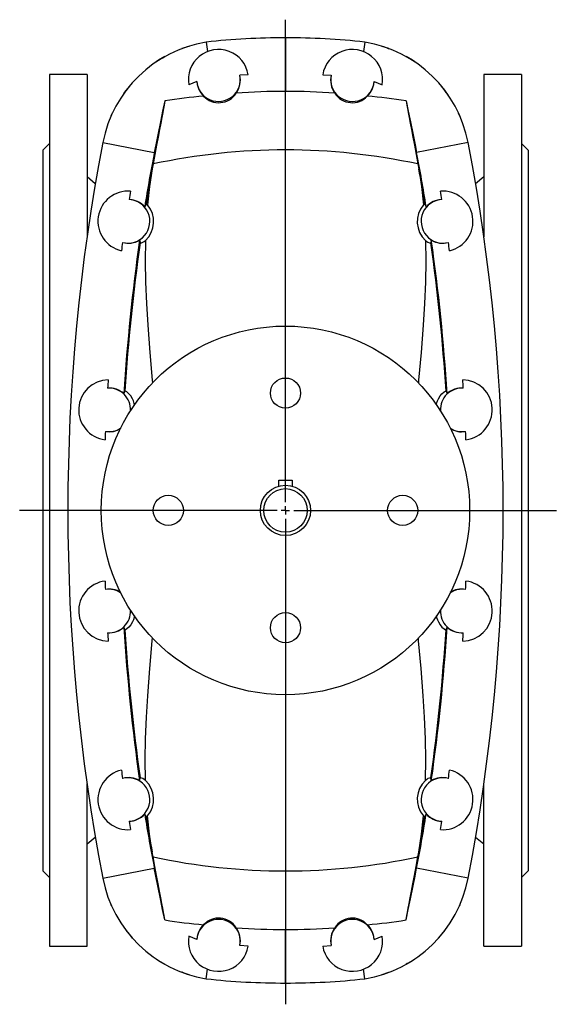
# Model space of a CAD drawing. Extents: x -137 to 1028, y -504 to 1497.
# Tile 1 of 2: x -121 to 199, y -504 to 84. Entities that reach past the tile are written whole.
import ezdxf

# ---------------------------------------------------------------- set-up
doc = ezdxf.new("R2010")
doc.units = 0
doc.layers.get('0').update_dxf_attribs({"linetype": 'CONTINUOUS'})
doc.layers.add('FORMAT', color=7, linetype='CONTINUOUS')

# ---------------------------------------------------------------- blocks, each defined once
blk = doc.blocks.new('SW_CENTERMARKSYMBOL_1')
at = {"layer": 'FORMAT', "color": 0}
for p, q in [((0, 5), (0, 292.78)), ((-5, 0), (-158.75, 0)), ((0, 0), (-2.5, 0)), ((0, 0), (0, 2.5)), ((0, 0), (0, -2.5)), ((0, 0), (2.5, 0)), ((5, 0), (161.77, 0)), ((0, -5), (0, -294.68))]:
    blk.add_line(p, q, dxfattribs=at)

msp = doc.modelspace()

# ---------------------------------------------------------------- linework, layer by layer
at = {"color": 7, "linetype": 'CONTINUOUS'}
for p, q in [((-9.75, 70.57), (-8.89, 64.88)), ((85.05, 70.57), (84.2, 64.88)), ((-20.01, 67.97), (-24.15, 66.63)), ((99.45, 66.63), (95.31, 67.97)), ((98.61, 66.94), (99.04, 66.78)), ((99.19, 66.73), (99.5, 66.61)), ((-80.85, 51.11), (-103.35, 51.11)), ((-103.35, 51.11), (-103.35, -468.89)), ((-80.85, 51.11), (-80.85, -45.67)), ((-15.3, 47.03), (-20.1, 45.11)), ((15.41, 51.08), (10.37, 50.78)), ((59.9, 51.08), (64.93, 50.78)), ((90.61, 47.03), (95.4, 45.11)), ((178.65, 51.11), (156.15, 51.11)), ((156.15, 51.11), (156.15, -45.67)), ((178.65, 51.11), (178.65, -468.89)), ((-58.83, 39.87), (-57.79, 41.45)), ((-57.79, 41.45), (-57.79, 41.45)), ((133.09, 41.45), (133.09, 41.45)), ((134.77, 39.05), (133.11, 41.27)), ((-66.41, 26.75), (-65.51, 28.52)), ((-66.41, 26.75), (-66.41, 26.76)), ((141.68, 26.65), (140.95, 28.2)), ((-103.35, 10.11), (-107.35, 6.11)), ((-107.35, 6.11), (-107.35, -423.89)), ((182.65, 6.11), (178.65, 10.11)), ((182.65, 6.11), (182.65, -423.89)), ((-41.46, -2.19), (-41.96, -5.01)), ((116.76, -2.19), (117.26, -5.01)), ((-75.92, -14.02), (-80.85, -9.89)), ((156.15, -9.89), (151.22, -14.02)), ((33.65, -194.43), (33.65, -190.89)), ((33.65, -190.89), (41.65, -190.89)), ((41.65, -190.89), (41.65, -194.43)), ((-80.85, -468.89), (-80.85, -372.1)), ((156.15, -468.89), (156.15, -372.1)), ((-80.85, -407.89), (-75.92, -403.75)), ((151.22, -403.75), (156.15, -407.89)), ((-41.46, -415.59), (-41.96, -412.77)), ((116.76, -415.59), (117.26, -412.77)), ((-107.35, -423.89), (-103.35, -427.89)), ((178.65, -427.89), (182.65, -423.89)), ((-66.41, -444.53), (-66.41, -444.53)), ((141.71, -444.53), (141.71, -444.53)), ((-57.79, -459.23), (-57.79, -459.23)), ((-15.3, -464.8), (-20.1, -462.88)), ((90.61, -464.8), (95.4, -462.88)), ((133.09, -459.23), (133.09, -459.23)), ((-103.35, -468.89), (-80.85, -468.89)), ((15.41, -468.85), (10.37, -468.56)), ((59.9, -468.85), (64.93, -468.56)), ((156.15, -468.89), (178.65, -468.89)), ((-23.89, -484.5), (-24.2, -484.39)), ((-24.15, -484.41), (-20.01, -485.74)), ((-23.31, -484.72), (-23.74, -484.56)), ((-9.75, -488.35), (-8.89, -482.66)), ((85.05, -488.35), (84.2, -482.66)), ((95.31, -485.74), (99.45, -484.41))]:
    msp.add_line(p, q, dxfattribs=at)
at = {"color": 8, "linetype": 'CONTINUOUS'}
for p, q in [((37.65, 73.11), (37.65, 41.13)), ((-71.48, 10.54), (-40.68, 4.63)), ((146.78, 10.54), (115.98, 4.63)), ((-71.48, -428.32), (-40.68, -422.41)), ((146.78, -428.32), (115.98, -422.41)), ((37.65, -490.89), (37.65, -458.9))]:
    msp.add_line(p, q, dxfattribs=at)
at = {"color": 7, "linetype": 'CONTINUOUS'}
for points in [[(98.61, 66.94), (99.02, 66.79), (99.43, 66.64)], [(-34.46, 61.85), (-38.12, 59.66), (-39.6, 58.67)], [(-35.61, 61.19), (-35.04, 61.52), (-34.47, 61.84)], [(114.9, 58.67), (113.42, 59.66), (109.76, 61.85)], [(-57.79, 41.44), (-57.84, 41.39), (-57.88, 41.33)], [(-53.82, 46.27), (-54.94, 45.01), (-57.79, 41.45)], [(133.09, 41.45), (130.24, 45.01), (129.12, 46.27)], [(133.18, 41.33), (133.14, 41.39), (133.1, 41.44)], [(-34.39, 35.48), (-34.42, 35.08), (-34.56, 34.21), (-34.81, 32.81), (-35.17, 30.92), (-35.63, 28.5), (-36.2, 25.61), (-36.87, 22.17), (-37.62, 18.29), (-38.48, 13.82), (-39.41, 8.94), (-40.41, 3.55), (-41.46, -2.19)], [(-34.39, 35.48), (-35.71, 29.29), (-37.04, 22.92), (-38.42, 16.17), (-39.78, 9.26), (-40.68, 4.63)], [(109.69, 35.48), (109.72, 35.08), (109.86, 34.21), (110.11, 32.81), (110.47, 30.92), (110.93, 28.5), (111.5, 25.61), (112.17, 22.17), (112.92, 18.29), (113.78, 13.82), (114.71, 8.94), (115.71, 3.55), (116.76, -2.19)], [(109.69, 35.48), (111.01, 29.29), (112.34, 22.92), (113.72, 16.17), (115.09, 9.26), (115.98, 4.63)], [(-66.44, 26.68), (-66.43, 26.72), (-66.41, 26.75)], [(-41.96, -5.01), (-43.6, -15.69), (-44.81, -26.61)], [(117.26, -5.01), (118.91, -15.69), (120.11, -26.61)], [(-45.63, -26.21), (-45.92, -26.76), (-46.4, -27.69)], [(-44.81, -26.61), (-45.38, -26.22), (-45.63, -26.21)], [(120.11, -26.61), (120.68, -26.22), (120.93, -26.21)], [(120.93, -26.21), (121.22, -26.76), (121.7, -27.69)], [(-49.46, -47.67), (-49.41, -47.94), (-49.16, -49.3)], [(-46.01, -47.83), (-46.14, -60.18), (-45.92, -72.69), (-45.39, -85.44), (-44.61, -98.33), (-43.36, -114.65), (-41.89, -131.16), (-41.73, -132.82)], [(121.31, -47.83), (121.44, -60.18), (121.22, -72.69), (120.69, -85.44), (119.91, -98.33), (118.66, -114.65), (117.19, -131.16), (117.02, -132.96)], [(124.76, -47.67), (124.71, -47.94), (124.47, -49.3)], [(-58.23, -137.67), (-58.46, -138.24), (-58.84, -139.21)], [(-52.43, -146), (-52.63, -145.01), (-53.12, -143.56), (-53.65, -142.39), (-54.79, -140.53), (-55.83, -139.3), (-57.09, -138.15), (-57.9, -137.66), (-58.23, -137.67)], [(127.73, -145.98), (127.93, -145.01), (128.42, -143.56), (128.95, -142.39), (130.09, -140.53), (131.13, -139.3), (132.39, -138.15), (133.2, -137.66), (133.53, -137.67)], [(133.53, -137.67), (133.76, -138.24), (134.15, -139.21)], [(-52.42, -271.74), (-52.63, -272.77), (-53.12, -274.21), (-53.65, -275.38), (-54.79, -277.24), (-55.83, -278.47), (-57.09, -279.62), (-57.9, -280.11), (-58.23, -280.11)], [(127.72, -271.73), (127.93, -272.77), (128.42, -274.21), (128.95, -275.38), (130.09, -277.24), (131.13, -278.47), (132.39, -279.62), (133.2, -280.11), (133.53, -280.11)], [(-58.23, -280.11), (-58.46, -279.53), (-58.84, -278.56)], [(133.53, -280.11), (133.76, -279.53), (134.15, -278.56)], [(-46.01, -369.94), (-46.14, -357.6), (-45.92, -345.08), (-45.39, -332.34), (-44.61, -319.44), (-43.36, -303.12), (-41.89, -286.61), (-41.72, -284.87)], [(121.31, -369.94), (121.44, -357.6), (121.22, -345.08), (120.69, -332.34), (119.91, -319.44), (118.66, -303.12), (117.19, -286.61), (117.03, -284.97)], [(-49.46, -370.11), (-49.41, -369.84), (-49.16, -368.47)], [(124.76, -370.11), (124.71, -369.84), (124.47, -368.47)], [(-45.63, -391.57), (-45.92, -391.02), (-46.4, -390.09)], [(-44.81, -391.16), (-45.38, -391.55), (-45.63, -391.57)], [(-41.96, -412.77), (-43.6, -402.08), (-44.81, -391.16)], [(117.26, -412.77), (118.91, -402.08), (120.11, -391.16)], [(120.11, -391.16), (120.68, -391.55), (120.93, -391.57)], [(120.93, -391.57), (121.22, -391.02), (121.7, -390.09)], [(-34.39, -453.25), (-34.42, -452.86), (-34.56, -451.98), (-34.81, -450.59), (-35.17, -448.7), (-35.63, -446.28), (-36.2, -443.39), (-36.87, -439.95), (-37.62, -436.07), (-38.48, -431.6), (-39.41, -426.72), (-40.41, -421.33), (-41.46, -415.59)], [(109.69, -453.25), (109.72, -452.86), (109.86, -451.98), (110.11, -450.59), (110.47, -448.7), (110.93, -446.28), (111.5, -443.39), (112.17, -439.95), (112.92, -436.07), (113.78, -431.6), (114.71, -426.72), (115.71, -421.33), (116.76, -415.59)], [(-34.39, -453.25), (-35.71, -447.06), (-37.04, -440.69), (-38.42, -433.95), (-39.78, -427.04), (-40.68, -422.41)], [(109.69, -453.25), (111.01, -447.06), (112.34, -440.69), (113.72, -433.95), (115.09, -427.04), (115.98, -422.41)], [(-66.41, -444.53), (-66.43, -444.49), (-66.44, -444.45)], [(141.74, -444.45), (141.73, -444.49), (141.71, -444.53)], [(-57.88, -459.1), (-57.84, -459.16), (-57.79, -459.22)], [(-57.79, -459.23), (-54.94, -462.79), (-53.82, -464.04)], [(129.12, -464.04), (130.24, -462.79), (133.09, -459.23)], [(133.1, -459.22), (133.14, -459.16), (133.18, -459.1)], [(-39.6, -476.45), (-38.12, -477.43), (-34.46, -479.62)], [(109.76, -479.62), (113.42, -477.43), (114.9, -476.45)], [(110.91, -478.97), (110.34, -479.29), (109.77, -479.62)], [(-23.31, -484.72), (-23.72, -484.57), (-24.13, -484.41)]]:
    msp.add_lwpolyline(points, dxfattribs=at)
for centre, radius in [((37.65, -208.89), 110), ((37.65, -138.89), 9), ((37.65, -208.89), 15), ((37.65, -208.89), 13), ((-32.35, -208.89), 9), ((107.65, -208.89), 9), ((37.65, -278.89), 9)]:
    msp.add_circle(centre, radius, dxfattribs=at)
for centre, radius, start, end in [((2.62, -3.9), 75.49, 99.42849, 168.97295), ((37.67, -371.17), 444.28, 90.00194, 96.12635), ((37.64, -371.17), 444.28, 83.87365, 89.99806), ((72.68, -3.9), 75.49, 11.02705, 80.57151), ((-2.35, 48.11), 18, 9.47725, 189.6102), ((77.65, 48.11), 18, 350.3898, 170.52275), ((-2.35, 48.11), 13, 184.79105, 11.86178), ((-2.25, 47.84), 13.08, 183.57744, 226.69841), ((-2.33, 47.83), 13.05, 323.53055, 13.10697), ((77.64, 47.83), 13.05, 166.89303, 216.46945), ((77.65, 48.11), 13, 168.13822, 355.20895), ((77.55, 47.84), 13.08, 313.30159, 356.42256), ((37.62, -369.62), 410.75, 89.99641, 94.11392), ((37.68, -369.62), 410.75, 85.88608, 90.00359), ((18.65, -300.6), 340.23, 95.03704, 98.96865), ((-2.19, 46.55), 12.21, 222.34834, 327.94927), ((77.5, 46.55), 12.21, 212.05073, 317.65166), ((56.65, -300.6), 340.23, 81.03135, 84.96296), ((1071.65, -208.89), 1164, 169.13393, 190.86607), ((-996.35, -208.89), 1164, 349.13393, 10.86607), ((1071.65, -208.89), 1132.64, 169.13393, 170.79412), ((-996.35, -208.89), 1132.64, 9.20588, 10.86607), ((-56.35, -36.39), 18, 85.42712, 257.18362), ((-56.35, -36.39), 13, 255.29289, 87.31785), ((1071.65, -208.89), 1142.55, 170.40502, 170.65703), ((-56.07, -36.44), 13.04, 42.16327, 88.56607), ((131.65, -36.39), 13, 92.68215, 284.70711), ((131.37, -36.44), 13.04, 91.43393, 137.83673), ((131.65, -36.39), 18, 282.81638, 94.57288), ((-996.35, -208.89), 1142.55, 9.34297, 9.59498), ((-56.29, -36.61), 15.22, 312.45977, 41.05525), ((131.59, -36.61), 15.22, 138.94475, 227.54023), ((1071.65, -208.89), 1142.55, 171.95372, 172.20573), ((-56.06, -36.42), 13.04, 254.04475, 300.44748), ((1071.65, -208.89), 1132.64, 171.81662, 176.47317), ((-49.59, -44.27), 5.05, 274.88436, 315.14925), ((124.9, -44.27), 5.05, 224.85075, 265.11564), ((131.37, -36.42), 13.04, 239.55252, 285.95525), ((-996.35, -208.89), 1132.64, 3.52683, 8.18338), ((-996.35, -208.89), 1142.55, 7.79427, 8.04628), ((-67.85, -148.89), 18, 91.21965, 262.75213), ((1071.65, -208.89), 1142.55, 176.08567, 176.33774), ((-996.35, -208.89), 1142.55, 3.66226, 3.91433), ((143.15, -148.89), 18, 277.24787, 88.78035), ((-67.56, -148.91), 13.04, 48.04354, 94.40168), ((-67.85, -148.89), 13, 357.86352, 93.15393), ((143.15, -148.89), 13, 86.84607, 182.13648), ((142.86, -148.91), 13.04, 85.59832, 131.95646), ((1071.65, -208.89), 1142.55, 177.63405, 177.88612), ((-67.85, -148.89), 13, 260.81785, 302.88094), ((-67.53, -149.51), 12.44, 258.91849, 303.68172), ((143.15, -148.89), 13, 237.11906, 279.18215), ((142.82, -149.66), 12.3, 237.00518, 281.25254), ((-996.35, -208.89), 1142.55, 2.11388, 2.36595), ((-67.85, -268.89), 18, 97.24787, 268.78035), ((1071.65, -208.89), 1142.55, 182.11388, 182.36595), ((143.15, -268.89), 18, 271.21965, 82.75213), ((-996.35, -208.89), 1142.55, 357.63405, 357.88612), ((-67.52, -268.13), 12.31, 56.94933, 101.23918), ((-67.85, -268.89), 13, 57.11906, 99.18215), ((142.83, -268.22), 12.4, 78.86628, 123.47765), ((143.15, -268.89), 13, 80.81785, 122.88094), ((-67.85, -268.89), 13, 266.84607, 2.13648), ((143.15, -268.89), 13, 177.86352, 273.15393), ((-67.56, -268.86), 13.04, 265.59832, 311.95646), ((1071.65, -208.89), 1142.55, 183.66226, 183.91433), ((1071.65, -208.89), 1132.64, 183.52683, 188.18338), ((-996.35, -208.89), 1132.64, 351.81662, 356.47317), ((142.86, -268.86), 13.04, 228.04354, 274.40168), ((-996.35, -208.89), 1142.55, 356.08567, 356.33774), ((-56.35, -381.39), 18, 102.81638, 274.57288), ((1071.65, -208.89), 1142.55, 187.79427, 188.04628), ((131.65, -381.39), 18, 265.42712, 77.18362), ((-996.35, -208.89), 1142.55, 351.95372, 352.20573), ((-56.06, -381.35), 13.04, 59.55252, 105.95525), ((-56.35, -381.39), 13, 272.68215, 104.70711), ((-49.59, -373.51), 5.05, 44.85075, 85.11564), ((-56.29, -381.17), 15.22, 318.94475, 47.54023), ((131.59, -381.17), 15.22, 132.45977, 221.05525), ((131.65, -381.39), 13, 75.29289, 267.31785), ((124.9, -373.51), 5.05, 94.88436, 135.14925), ((131.37, -381.35), 13.04, 74.04475, 120.44748), ((-56.07, -381.34), 13.04, 271.43393, 317.83673), ((1071.65, -208.89), 1132.64, 189.20588, 190.86607), ((-996.35, -208.89), 1132.64, 349.13393, 350.79412), ((131.37, -381.34), 13.04, 222.16327, 268.56607), ((1071.65, -208.89), 1142.55, 189.34297, 189.59498), ((-996.35, -208.89), 1142.55, 350.40502, 350.65703), ((2.62, -413.88), 75.49, 191.02705, 260.57151), ((72.68, -413.88), 75.49, 279.42849, 348.97295), ((-2.19, -464.33), 12.21, 32.05073, 137.65166), ((77.5, -464.33), 12.21, 42.34834, 147.94927), ((18.65, -117.18), 340.23, 261.03135, 264.96296), ((-2.35, -465.89), 13, 348.13822, 175.20895), ((-2.25, -465.62), 13.08, 133.30159, 176.42256), ((37.62, -48.15), 410.75, 265.88608, 270.00359), ((-2.33, -465.6), 13.05, 346.89303, 36.46945), ((37.68, -48.15), 410.75, 269.99641, 274.11392), ((77.64, -465.6), 13.05, 143.53055, 193.10697), ((77.65, -465.89), 13, 4.79105, 191.86178), ((56.65, -117.18), 340.23, 275.03704, 278.96865), ((77.55, -465.62), 13.08, 3.57744, 46.69841), ((-2.35, -465.89), 18, 170.3898, 350.52275), ((77.65, -465.89), 18, 189.47725, 9.6102), ((37.67, -46.61), 444.28, 263.87365, 269.99806), ((37.64, -46.73), 444.16, 270.00113, 276.12715), ((37.64, -46.61), 444.28, 270.00194, 276.12635)]:
    msp.add_arc(centre, radius, start, end, dxfattribs=at)
at = {"color": 8, "linetype": 'CONTINUOUS'}
for centre, radius, start, end in [((37.65, -370.89), 377.09, 77.89041, 102.10959), ((1071.65, -208.89), 1132.12, 169.62525, 170.71414), ((-996.35, -208.89), 1132.12, 9.28586, 10.37475), ((1071.65, -208.89), 1132.12, 171.8966, 176.3933), ((-996.35, -208.89), 1132.12, 3.6067, 8.1034), ((1071.65, -208.89), 1132.12, 183.6067, 188.1034), ((-996.35, -208.89), 1132.12, 351.8966, 356.3933), ((1071.65, -208.89), 1132.12, 189.28586, 190.37475), ((-996.35, -208.89), 1132.12, 349.62525, 350.71414), ((37.65, -46.89), 377.09, 257.89041, 282.10959)]:
    msp.add_arc(centre, radius, start, end, dxfattribs=at)

# ---------------------------------------------------------------- block references
at = {"layer": 'FORMAT'}
msp.add_blockref('SW_CENTERMARKSYMBOL_1', (37.65, -208.89), dxfattribs=at)

doc.saveas('drawing.dxf')
